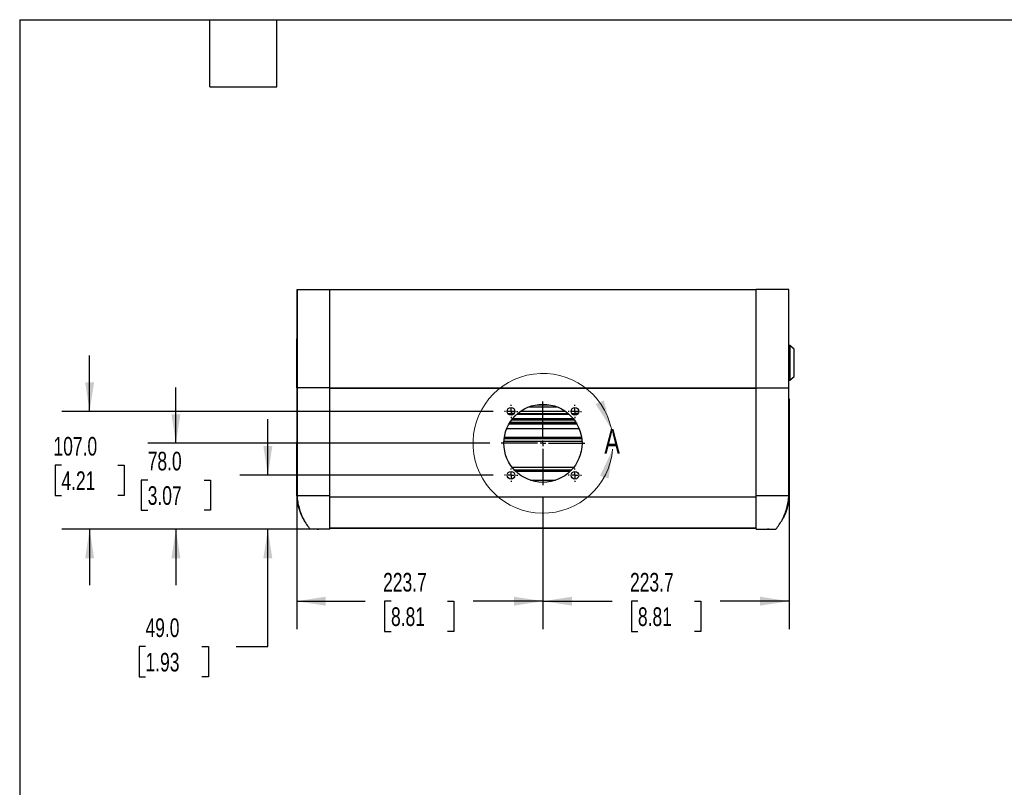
# Model space of a CAD drawing. Header units: millimetres. Extents: x 51 to 2184, y 51 to 1676.
# Tile 2 of 9: x 51 to 945, y 979 to 1676. Entities that reach past the tile are written whole.
import ezdxf

# ---------------------------------------------------------------- set-up
doc = ezdxf.new("R2010")
doc.units = ezdxf.units.MM
doc.header["$LTSCALE"] = 8
doc.linetypes.add('CENTERX2', pattern=[20.32, 12.7, -2.54, 2.54, -2.54])
doc.layers.add('CENTER', color=40, linetype='CENTERX2')
doc.layers.add('DIMENSIONS', color=140, linetype='Continuous', lineweight=25)
doc.layers.add('TEXT', color=140, linetype='Continuous', lineweight=25)
doc.styles.add('SLDTEXTSTYLE0', font='TXT', dxfattribs={"width": 0.7})
doc.dimstyles.new('SLDDIMSTYLE1', dxfattribs={"dimtxt": 17.264063, "dimasz": 26.416, "dimexe": 0, "dimexo": 0.0625, "dimgap": 4.316016, "dimtad": 0, "dimtih": 1, "dimtoh": 1, "dimrnd": 1e-09, "dimzin": 12, "dimdsep": 46, "dimtxsty": 'SLDTEXTSTYLE0', "dimsah": 1, "dimcen": 0.09, "dimadec": 0, "dimazin": 3, "dimtfac": 1, "dimtofl": 0, "dimtmove": 0, "dimatfit": 3, "dimfxl": 0, "dimfrac": 2, "dimtolj": 1, "dimtzin": 12, "dimarcsym": 0})
doc.dimstyles.new('SLDDIMSTYLE2', dxfattribs={"dimtxt": 17.264063, "dimasz": 26.416, "dimexe": 0, "dimexo": 0.0625, "dimgap": 4.316016, "dimtad": 0, "dimtih": 1, "dimtoh": 1, "dimrnd": 1e-09, "dimzin": 4, "dimdsep": 46, "dimtxsty": 'SLDTEXTSTYLE0', "dimsah": 1, "dimcen": 0.09, "dimadec": 0, "dimazin": 1, "dimtfac": 1, "dimtmove": 0, "dimatfit": 0, "dimfxl": 0, "dimfrac": 2, "dimtolj": 1, "dimtzin": 12, "dimarcsym": 0})

# ---------------------------------------------------------------- blocks, each defined once
blk = doc.blocks.new('_D_2')
at = {"layer": 'DIMENSIONS'}
for p, q in [((749.84, 1331.82), (749.84, 1122.66)), ((526.16, 1243.31), (526.16, 1122.66)), ((526.16, 1148.06), (589.02, 1148.06)), ((612.42, 1148.06), (606.62, 1148.06)), ((606.62, 1148.06), (606.62, 1120.63)), ((663.72, 1148.06), (669.51, 1148.06)), ((669.51, 1148.06), (669.51, 1120.63)), ((749.84, 1148.06), (687.11, 1148.06)), ((606.62, 1120.63), (612.42, 1120.63)), ((669.51, 1120.63), (663.72, 1120.63))]:
    blk.add_line(p, q, dxfattribs=at)
for points in [[(526.16, 1148.06), (552.57, 1144), (552.57, 1152.13)], [(749.84, 1148.06), (723.42, 1152.13), (723.42, 1144)]]:
    blk.add_solid(points, dxfattribs=at)
at = {"layer": 'DIMENSIONS', "char_height": 16.933, "attachment_point": 1, "style": 'SLDTEXTSTYLE0'}
for s, insert in [('223.7', (605.23, 1173.76)), ('8.81', (612.42, 1142.45))]:
    blk.add_mtext(s, dxfattribs=dict(at, insert=insert))
blk = doc.blocks.new('_D_3')
at = {"layer": 'DIMENSIONS'}
for p, q in [((302.48, 1331.82), (302.48, 1122.66)), ((526.16, 1243.31), (526.16, 1122.66)), ((302.48, 1148.06), (364.74, 1148.06)), ((388.13, 1148.06), (382.33, 1148.06)), ((382.33, 1148.06), (382.33, 1120.63)), ((439.43, 1148.06), (445.23, 1148.06)), ((445.23, 1148.06), (445.23, 1120.63)), ((526.16, 1148.06), (462.82, 1148.06)), ((382.33, 1120.63), (388.13, 1120.63)), ((445.23, 1120.63), (439.43, 1120.63))]:
    blk.add_line(p, q, dxfattribs=at)
for points in [[(302.48, 1148.06), (328.89, 1144), (328.89, 1152.13)], [(526.16, 1148.06), (499.74, 1152.13), (499.74, 1144)]]:
    blk.add_solid(points, dxfattribs=at)
at = {"layer": 'DIMENSIONS', "char_height": 16.933, "attachment_point": 1, "style": 'SLDTEXTSTYLE0'}
for s, insert in [('223.7', (380.95, 1173.76)), ('8.81', (388.13, 1142.45))]:
    blk.add_mtext(s, dxfattribs=dict(at, insert=insert))
blk = doc.blocks.new('_D_4')
at = {"layer": 'DIMENSIONS'}
for p, q in [((276.22, 1262.51), (276.22, 1313.31)), ((480.96, 1262.51), (250.82, 1262.51)), ((322.27, 1213.47), (250.82, 1213.47)), ((276.22, 1106.74), (276.22, 1213.47)), ((165.09, 1106.74), (159.29, 1106.74)), ((159.29, 1106.74), (159.29, 1079.3)), ((216.39, 1106.74), (222.19, 1106.74)), ((222.19, 1106.74), (222.19, 1079.3)), ((247.52, 1106.74), (276.22, 1106.74)), ((159.29, 1079.3), (165.09, 1079.3)), ((222.19, 1079.3), (216.39, 1079.3))]:
    blk.add_line(p, q, dxfattribs=at)
for points in [[(276.22, 1262.51), (280.28, 1288.92), (272.15, 1288.92)], [(276.22, 1213.47), (272.15, 1187.05), (280.28, 1187.05)]]:
    blk.add_solid(points, dxfattribs=at)
at = {"layer": 'DIMENSIONS', "char_height": 16.933, "attachment_point": 1, "style": 'SLDTEXTSTYLE0'}
for s, insert in [('49.0', (165.09, 1132.43)), ('1.93', (165.09, 1101.13))]:
    blk.add_mtext(s, dxfattribs=dict(at, insert=insert))
blk = doc.blocks.new('_D_5')
at = {"layer": 'DIMENSIONS'}
for p, q in [((192.73, 1291.51), (192.73, 1342.31)), ((477.96, 1291.51), (167.33, 1291.51)), ((167.08, 1258.12), (161.28, 1258.12)), ((161.28, 1258.12), (161.28, 1230.68)), ((218.38, 1258.12), (224.17, 1258.12)), ((224.17, 1258.12), (224.17, 1230.68)), ((161.28, 1230.68), (167.08, 1230.68)), ((224.17, 1230.68), (218.38, 1230.68)), ((322.27, 1213.47), (167.33, 1213.47)), ((192.73, 1213.47), (192.73, 1162.67))]:
    blk.add_line(p, q, dxfattribs=at)
for points in [[(192.73, 1291.51), (196.79, 1317.92), (188.66, 1317.92)], [(192.73, 1213.47), (188.66, 1187.05), (196.79, 1187.05)]]:
    blk.add_solid(points, dxfattribs=at)
at = {"layer": 'DIMENSIONS', "char_height": 16.933, "attachment_point": 1, "style": 'SLDTEXTSTYLE0'}
for s, insert in [('78.0', (167.08, 1283.81)), ('3.07', (167.08, 1252.51))]:
    blk.add_mtext(s, dxfattribs=dict(at, insert=insert))
blk = doc.blocks.new('_D_6')
at = {"layer": 'DIMENSIONS'}
for p, q in [((114.34, 1320.51), (114.34, 1371.31)), ((480.96, 1320.51), (88.94, 1320.51)), ((88.68, 1271.6), (82.89, 1271.6)), ((82.89, 1271.6), (82.89, 1244.16)), ((139.99, 1271.6), (145.78, 1271.6)), ((145.78, 1271.6), (145.78, 1244.16)), ((82.89, 1244.16), (88.68, 1244.16)), ((145.78, 1244.16), (139.99, 1244.16)), ((322.27, 1213.47), (88.94, 1213.47)), ((114.34, 1213.47), (114.34, 1162.67))]:
    blk.add_line(p, q, dxfattribs=at)
for points in [[(114.34, 1320.51), (118.4, 1346.92), (110.27, 1346.92)], [(114.34, 1213.47), (110.27, 1187.05), (118.4, 1187.05)]]:
    blk.add_solid(points, dxfattribs=at)
at = {"layer": 'DIMENSIONS', "char_height": 16.933, "attachment_point": 1, "style": 'SLDTEXTSTYLE0'}
for s, insert in [('107.0', (81.5, 1297.3)), ('4.21', (88.68, 1265.99))]:
    blk.add_mtext(s, dxfattribs=dict(at, insert=insert))
blk = doc.blocks.new('SW_CENTERMARKSYMBOL_0')
at = {"layer": 'CENTER', "color": 0}
for p, q in [((-5.08, 0), (-6.04, 0)), ((0, 0), (-2.54, 0)), ((0, 5.08), (0, 6.04)), ((0, 0), (0, 2.54)), ((0, 0), (0, -2.54)), ((0, 0), (2.54, 0)), ((5.08, 0), (6.04, 0)), ((0, -5.08), (0, -6.04))]:
    blk.add_line(p, q, dxfattribs=at)
blk = doc.blocks.new('SW_CENTERMARKSYMBOL_1')
at = {"layer": 'CENTER', "color": 0}
for p, q in [((-5.08, 0), (-6.04, 0)), ((0, 0), (-2.54, 0)), ((0, 5.08), (0, 6.04)), ((0, 0), (0, 2.54)), ((0, 0), (0, -2.54)), ((0, 0), (2.54, 0)), ((5.08, 0), (6.04, 0)), ((0, -5.08), (0, -6.04))]:
    blk.add_line(p, q, dxfattribs=at)
blk = doc.blocks.new('SW_CENTERMARKSYMBOL_2')
at = {"layer": 'CENTER', "color": 0}
for p, q in [((-5.08, 0), (-6.04, 0)), ((0, 0), (-2.54, 0)), ((0, 5.08), (0, 6.04)), ((0, 0), (0, 2.54)), ((0, 0), (0, -2.54)), ((0, 0), (2.54, 0)), ((5.08, 0), (6.04, 0)), ((0, -5.08), (0, -6.04))]:
    blk.add_line(p, q, dxfattribs=at)
blk = doc.blocks.new('SW_CENTERMARKSYMBOL_3')
at = {"layer": 'CENTER', "color": 0}
for p, q in [((-5.08, 0), (-6.04, 0)), ((0, 0), (-2.54, 0)), ((0, 5.08), (0, 6.04)), ((0, 0), (0, 2.54)), ((0, 0), (0, -2.54)), ((0, 0), (2.54, 0)), ((5.08, 0), (6.04, 0)), ((0, -5.08), (0, -6.04))]:
    blk.add_line(p, q, dxfattribs=at)
blk = doc.blocks.new('SW_CENTERMARKSYMBOL_4')
at = {"layer": 'CENTER', "color": 0}
for p, q in [((0, 5.08), (0, 38.04)), ((-5.08, 0), (-38.04, 0)), ((0, 0), (-2.54, 0)), ((0, 0), (0, 2.54)), ((0, 0), (0, -2.54)), ((0, 0), (2.54, 0)), ((5.08, 0), (38.04, 0)), ((0, -5.08), (0, -38.04))]:
    blk.add_line(p, q, dxfattribs=at)

msp = doc.modelspace()

# ---------------------------------------------------------------- linework, layer by layer
for p, q in [((302.692, 1341.82), (302.73, 1431.25)), ((302.791, 1431.25), (302.763, 1341.82)), ((303.378, 1431.271), (305.128, 1431.271)), ((332.425, 1341.82), (332.425, 1431.25)), ((332.425, 1431.25), (719.888, 1431.25)), ((719.888, 1341.82), (719.888, 1431.25)), ((749.551, 1341.82), (749.523, 1431.25)), ((749.622, 1341.82), (749.583, 1431.25)), ((750.436, 1380.408), (749.539, 1380.408)), ((750.436, 1380.408), (750.436, 1348.908)), ((754.436, 1377.158), (750.436, 1380.408)), ((754.436, 1352.158), (754.436, 1377.158)), ((750.436, 1348.908), (754.436, 1352.158)), ((302.675, 1243.715), (302.718, 1341.82)), ((302.782, 1341.977), (302.751, 1243.732)), ((332.425, 1243.713), (332.425, 1341.977)), ((719.888, 1243.713), (719.888, 1341.977)), ((749.563, 1243.732), (749.532, 1341.977)), ((749.549, 1348.908), (750.436, 1348.908)), ((749.638, 1243.715), (749.596, 1341.977)), ((332.425, 1341.51), (719.888, 1341.51)), ((719.888, 1341.487), (332.425, 1341.487)), ((513.071, 1324.508), (539.243, 1324.508)), ((520.843, 1326.608), (531.47, 1326.608)), ((500.657, 1320.508), (493.657, 1320.508)), ((499.957, 1318.408), (494.357, 1318.408)), ((494.814, 1317.908), (499.5, 1317.908)), ((502.423, 1317.908), (549.89, 1317.908)), ((549.322, 1318.408), (502.991, 1318.408)), ((546.632, 1320.508), (505.681, 1320.508)), ((558.657, 1320.508), (551.657, 1320.508)), ((557.957, 1318.408), (552.357, 1318.408)), ((552.814, 1317.908), (557.5, 1317.908)), ((495.38, 1309.199), (556.934, 1309.199)), ((556.673, 1309.646), (495.64, 1309.646)), ((495.794, 1309.903), (556.519, 1309.903)), ((556.455, 1310.008), (495.858, 1310.008)), ((556.259, 1310.326), (496.055, 1310.326)), ((497.669, 1312.69), (554.645, 1312.69)), ((497.908, 1313.008), (554.406, 1313.008)), ((554.325, 1313.114), (497.989, 1313.114)), ((498.187, 1313.37), (554.126, 1313.37)), ((553.771, 1313.817), (498.543, 1313.817)), ((493.365, 1305.108), (558.948, 1305.108)), ((490.713, 1293.508), (561.6, 1293.508)), ((561.431, 1295.508), (490.883, 1295.508)), ((561.244, 1296.908), (491.07, 1296.908)), ((554.018, 1269.508), (498.295, 1269.508)), ((499.998, 1267.508), (552.315, 1267.508)), ((501.356, 1266.108), (550.958, 1266.108)), ((514.698, 1257.908), (537.615, 1257.908)), ((332.425, 1242.788), (719.888, 1242.788)), ((320.976, 1213.471), (322.157, 1213.471)), ((332.425, 1214.781), (719.888, 1214.781)), ((332.425, 1214.469), (719.888, 1214.469)), ((332.425, 1213.487), (332.425, 1214.469)), ((719.888, 1213.487), (719.888, 1214.469)), ((731.338, 1213.471), (730.157, 1213.471))]:
    msp.add_line(p, q)
for centre, radius in [((526.157, 1291.508), 35.5), ((497.157, 1320.508), 3.5), ((555.157, 1320.508), 3.5), ((497.157, 1262.508), 3.5), ((555.157, 1262.508), 3.5)]:
    msp.add_circle(centre, radius)
at = {"color": 7, "linetype": 'Continuous', "lineweight": 18}
msp.add_arc((526.157, 1291.508), 63.526, 11.933652, 355.064009, dxfattribs=at)
for points, knots in [([(302.869, 1431.25), (302.913, 1431.25), (303.078, 1431.25), (303.948, 1431.25), (305.017, 1431.25), (305.556, 1431.25)], [0, 0, 0, 0, 0.1488187, 0.5700137, 1, 1, 1, 1]), ([(305.556, 1431.25), (305.833, 1431.25), (307.136, 1431.25), (310.036, 1431.25), (313.695, 1431.25), (315.965, 1431.25), (316.487, 1431.25)], [0.3385108, 0.3385108, 0.3385108, 0.3385108, 0.375, 0.5, 0.625, 0.6614893, 0.6614893, 0.6614893, 0.6614893]), ([(316.487, 1431.25), (317.753, 1431.25), (322.806, 1431.25), (328.41, 1431.25), (332.425, 1431.25)], [0.6614893, 0.6614893, 0.6614893, 0.6614893, 0.75, 1, 1, 1, 1]), ([(735.827, 1431.25), (734.56, 1431.25), (729.507, 1431.25), (723.903, 1431.25), (719.888, 1431.25)], [0.6614893, 0.6614893, 0.6614893, 0.6614893, 0.75, 1, 1, 1, 1]), ([(746.757, 1431.25), (746.48, 1431.25), (745.178, 1431.25), (742.278, 1431.25), (738.618, 1431.25), (736.349, 1431.25), (735.827, 1431.25)], [0.3385108, 0.3385108, 0.3385108, 0.3385108, 0.375, 0.5, 0.625, 0.6614893, 0.6614893, 0.6614893, 0.6614893]), ([(749.444, 1431.25), (749.401, 1431.25), (749.235, 1431.25), (748.365, 1431.25), (747.297, 1431.25), (746.757, 1431.25)], [0, 0, 0, 0, 0.1488187, 0.5700137, 1, 1, 1, 1]), ([(332.425, 1341.82), (330.963, 1341.82), (327.995, 1341.82), (323.562, 1341.82), (319.248, 1341.82), (315.249, 1341.82), (311.606, 1341.82), (308.485, 1341.82), (305.894, 1341.82), (304.041, 1341.82), (303.015, 1341.82), (302.855, 1341.82), (302.827, 1341.82)], [0, 0, 0, 0, 0.1071985, 0.21750057, 0.32469904, 0.43502517, 0.54191234, 0.65186903, 0.75917747, 0.86960126, 0.97677711, 1, 1, 1, 1]), ([(332.425, 1341.977), (330.943, 1341.977), (327.979, 1341.977), (323.531, 1341.977), (319.244, 1341.977), (315.229, 1341.977), (311.613, 1341.977), (308.479, 1341.977), (305.915, 1341.977), (304.05, 1341.977), (303.036, 1341.977), (302.873, 1341.977), (302.845, 1341.977)], [0, 0, 0, 0, 0.1086352, 0.2172803, 0.3259278, 0.4345746, 0.5428904, 0.6512051, 0.7598692, 0.8685285, 0.9770905, 1, 1, 1, 1]), ([(719.888, 1341.977), (721.349, 1341.977), (724.313, 1341.977), (728.74, 1341.977), (733.051, 1341.977), (737.046, 1341.977), (740.687, 1341.977), (743.805, 1341.977), (746.392, 1341.977), (748.246, 1341.977), (749.273, 1341.977), (749.436, 1341.977), (749.466, 1341.977)], [0, 0, 0, 0, 0.1070883, 0.2172772, 0.3243612, 0.4345732, 0.5413509, 0.6512024, 0.7583102, 0.8685257, 0.9755453, 1, 1, 1, 1]), ([(719.888, 1341.82), (721.351, 1341.82), (724.319, 1341.82), (728.751, 1341.82), (733.066, 1341.82), (737.065, 1341.82), (740.708, 1341.82), (743.828, 1341.82), (746.419, 1341.82), (748.272, 1341.82), (749.298, 1341.82), (749.458, 1341.82), (749.487, 1341.82)], [0, 0, 0, 0, 0.1071985, 0.2175006, 0.324699, 0.4350252, 0.5419123, 0.651869, 0.7591775, 0.8696013, 0.9767771, 1, 1, 1, 1]), ([(495.2, 1308.884), (495.195, 1308.876), (495.176, 1308.842), (495.279, 1309.025), (495.474, 1309.367), (495.664, 1309.686), (495.748, 1309.826)], [0, 0, 0, 0, 0.0917931, 0.4146999, 0.7429479, 1, 1, 1, 1]), ([(495.748, 1309.826), (495.78, 1309.88), (495.808, 1309.926), (495.847, 1309.99), (495.858, 1310.008), (495.858, 1310.008)], [0, 0, 0, 0, 0.5, 0.5, 1, 1, 1, 1]), ([(497.908, 1313.008), (497.908, 1313.008), (497.922, 1313.027), (497.972, 1313.093), (498.008, 1313.139), (498.048, 1313.191)], [0, 0, 0, 0, 0.5, 0.5, 1, 1, 1, 1]), ([(498.048, 1313.191), (498.155, 1313.33), (498.255, 1313.458), (498.44, 1313.69), (498.524, 1313.795), (498.665, 1313.969), (498.723, 1314.039), (498.801, 1314.134), (498.821, 1314.158), (498.821, 1314.158)], [0, 0, 0, 0, 0.25, 0.25, 0.5, 0.5, 0.75, 0.75, 1, 1, 1, 1]), ([(553.492, 1314.158), (553.492, 1314.158), (553.513, 1314.134), (553.591, 1314.039), (553.648, 1313.969), (553.789, 1313.795), (553.874, 1313.69), (554.058, 1313.458), (554.158, 1313.33), (554.266, 1313.191)], [0, 0, 0, 0, 0.25, 0.25, 0.5, 0.5, 0.75, 0.75, 1, 1, 1, 1]), ([(556.455, 1310.008), (556.455, 1310.008), (556.466, 1309.99), (556.506, 1309.926), (556.533, 1309.88), (556.566, 1309.826)], [0, 0, 0, 0, 0.5, 0.5, 1, 1, 1, 1]), ([(556.566, 1309.826), (556.683, 1309.628), (556.918, 1309.233), (557.106, 1308.897), (557.112, 1308.888), (557.114, 1308.884)], [0, 0, 0, 0, 0.3735325, 0.7485191, 1, 1, 1, 1]), ([(332.425, 1243.713), (328.337, 1243.725), (322.193, 1243.739), (314.878, 1243.749), (310.025, 1243.751), (306.192, 1243.749), (302.757, 1243.739), (302.128, 1243.725), (302.675, 1243.713)], [0, 0, 0, 0, 0.25, 0.375, 0.5, 0.625, 0.75, 1, 1, 1, 1]), ([(302.675, 1243.715), (302.849, 1241.217), (303.202, 1236.15), (305.436, 1228.908), (307.447, 1223.991), (309.001, 1221.807), (309.109, 1221.655)], [0, 0, 0, 0, 0.3222163, 0.6537783, 0.9760009, 1, 1, 1, 1]), ([(302.749, 1243.937), (302.917, 1242.044), (303.251, 1238.274), (304.507, 1232.752), (306.269, 1227.434), (308.571, 1222.392), (311.326, 1217.648), (313.561, 1214.806), (314.673, 1213.393)], [0, 0, 0, 0, 0.170371, 0.3393323, 0.5068581, 0.6728519, 0.8372284, 1, 1, 1, 1]), ([(332.425, 1213.471), (332.425, 1215.498), (332.425, 1217.676), (332.425, 1221.159), (332.425, 1222.356), (332.425, 1224.207), (332.425, 1224.834), (332.425, 1226.105), (332.425, 1226.749), (332.425, 1229.984), (332.425, 1232.64), (332.425, 1236.724), (332.425, 1238.102), (332.425, 1240.195), (332.425, 1240.898), (332.425, 1242.304), (332.425, 1243.008), (332.425, 1243.713)], [0, 0, 0, 0, 0.25, 0.25, 0.375, 0.375, 0.4375, 0.4375, 0.5, 0.5, 0.75, 0.75, 0.875, 0.875, 0.9375, 0.9375, 1, 1, 1, 1]), ([(749.638, 1243.713), (749.707, 1243.714), (749.813, 1243.717), (749.883, 1243.721), (749.865, 1243.725), (749.759, 1243.729), (749.568, 1243.732), (749.199, 1243.736), (748.531, 1243.741), (747.4, 1243.745), (745.962, 1243.748), (744.205, 1243.75), (742.161, 1243.751), (739.862, 1243.75), (737.359, 1243.748), (734.702, 1243.745), (731.899, 1243.741), (728.992, 1243.735), (726.497, 1243.73), (724.477, 1243.725), (722.952, 1243.721), (721.421, 1243.717), (720.399, 1243.714), (719.888, 1243.713)], [0, 0, 0, 0, 0.03125, 0.0625, 0.09375, 0.125, 0.15625, 0.1875, 0.25, 0.3125, 0.375, 0.4375, 0.5, 0.5625, 0.625, 0.6875, 0.75, 0.8125, 0.875, 0.90625, 0.9375, 0.96875, 1, 1, 1, 1]), ([(719.888, 1213.471), (719.888, 1215.498), (719.888, 1217.676), (719.888, 1221.159), (719.888, 1222.356), (719.888, 1224.207), (719.888, 1224.834), (719.888, 1226.105), (719.888, 1226.749), (719.888, 1229.984), (719.888, 1232.64), (719.888, 1236.724), (719.888, 1238.102), (719.888, 1240.195), (719.888, 1240.898), (719.888, 1242.304), (719.888, 1243.008), (719.888, 1243.713)], [0, 0, 0, 0, 0.25, 0.25, 0.375, 0.375, 0.4375, 0.4375, 0.5, 0.5, 0.75, 0.75, 0.875, 0.875, 0.9375, 0.9375, 1, 1, 1, 1]), ([(737.64, 1213.393), (738.752, 1214.806), (740.987, 1217.648), (743.742, 1222.392), (746.045, 1227.434), (747.807, 1232.752), (749.062, 1238.274), (749.396, 1242.044), (749.564, 1243.937)], [0, 0, 0, 0, 0.1627716, 0.3271481, 0.4931419, 0.6606677, 0.829629, 1, 1, 1, 1]), ([(749.638, 1243.715), (749.464, 1241.217), (749.111, 1236.15), (746.878, 1228.908), (744.866, 1223.991), (743.312, 1221.807), (743.204, 1221.655)], [0, 0, 0, 0, 0.3222163, 0.6537783, 0.9760009, 1, 1, 1, 1]), ([(332.425, 1213.471), (332.414, 1213.471), (332.382, 1213.471), (332.283, 1213.472), (331.954, 1213.474), (331.26, 1213.476), (330.081, 1213.48), (328.427, 1213.485), (326.309, 1213.492), (323.782, 1213.501), (320.994, 1213.514), (318.347, 1213.528), (316.299, 1213.543), (315.101, 1213.556), (314.591, 1213.565), (314.557, 1213.569), (314.552, 1213.569)], [0, 0, 0, 0, 0.0014652, 0.0040783, 0.012748, 0.0438432, 0.0932383, 0.1610522, 0.2472142, 0.3522045, 0.4757017, 0.6172783, 0.7568364, 0.878567, 0.982462, 1, 1, 1, 1]), ([(719.888, 1213.471), (719.9, 1213.471), (719.931, 1213.471), (720.03, 1213.472), (720.359, 1213.474), (721.054, 1213.476), (722.233, 1213.48), (723.886, 1213.485), (726.004, 1213.492), (728.532, 1213.501), (731.319, 1213.514), (733.966, 1213.528), (736.015, 1213.543), (737.212, 1213.556), (737.723, 1213.565), (737.757, 1213.569), (737.761, 1213.569)], [0, 0, 0, 0, 0.0014652, 0.0040783, 0.012748, 0.0438432, 0.0932383, 0.1610522, 0.2472142, 0.3522045, 0.4757017, 0.6172783, 0.7568364, 0.878567, 0.982462, 1, 1, 1, 1])]:
    msp.add_open_spline(points, degree=3, knots=knots)
for points in [[(588.31, 1304.644), (581.423, 1330.468), (573.979, 1327.204)], [(589.447, 1286.042), (577.972, 1261.904), (585.758, 1259.571)]]:
    msp.add_solid(points, dxfattribs=at)
at = {"layer": 'TEXT'}
for p, q in [((50.8, 1676.4), (2184.4, 1676.4)), ((50.8, 1676.4), (50.8, 50.8)), ((223.52, 1615.44), (223.52, 1676.4)), ((284.48, 1615.44), (284.48, 1676.4)), ((223.52, 1615.44), (284.48, 1615.44))]:
    msp.add_line(p, q, dxfattribs=at)

# ---------------------------------------------------------------- block references
at = {"layer": 'CENTER'}
for name, p in [('SW_CENTERMARKSYMBOL_4', (526.157, 1291.508)), ('SW_CENTERMARKSYMBOL_0', (497.157, 1320.508)), ('SW_CENTERMARKSYMBOL_1', (555.157, 1320.508)), ('SW_CENTERMARKSYMBOL_3', (497.157, 1262.508)), ('SW_CENTERMARKSYMBOL_2', (555.157, 1262.508))]:
    msp.add_blockref(name, p, dxfattribs=at)

# ---------------------------------------------------------------- texts
at = {"color": 7, "linetype": 'Continuous', "lineweight": 18, "insert": (581.939, 1304.644), "char_height": 22.578, "attachment_point": 1, "style": 'SLDTEXTSTYLE0'}
msp.add_mtext('A', dxfattribs=at)

# ---------------------------------------------------------------- dimensions: what is measured, and where the dimension line sits
at = {"layer": 'DIMENSIONS'}
for base, p1, p2, picture, middle in [((114.335, 1320.508), (332.425, 1213.471), (491.117, 1320.508), '_D_6', (114.335, 1271.602)), ((192.727, 1291.508), (332.425, 1213.471), (488.117, 1291.508), '_D_5', (192.727, 1258.117)), ((276.216, 1213.471), (491.117, 1262.508), (332.425, 1213.471), '_D_4', (276.216, 1106.735))]:
    dim = msp.add_linear_dim(base=base, p1=p1, p2=p2, angle=90, dimstyle='SLDDIMSTYLE2', dxfattribs=at)
    dim.commit()
    dim.dimension.update_dxf_attribs({"geometry": picture, "text_midpoint": middle, "dimtype": 160})
for p1, picture, middle in [((302.477, 1341.977), '_D_3', (413.78, 1148.065)), ((749.836, 1341.977), '_D_2', (638.067, 1148.065))]:
    dim = msp.add_linear_dim(base=(526.157, 1148.065), p1=p1, p2=(526.157, 1253.468), dimstyle='SLDDIMSTYLE1', dxfattribs=at)
    dim.commit()
    dim.dimension.update_dxf_attribs({"geometry": picture, "text_midpoint": middle, "dimtype": 160})

doc.saveas('drawing.dxf')
